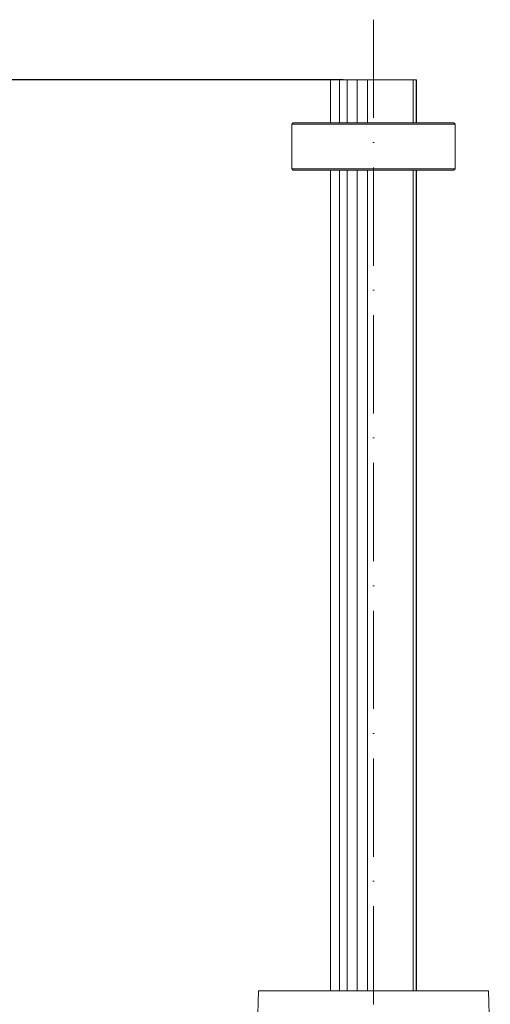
# Model space of a CAD drawing. Header units: millimetres. Extents: x -33 to 2421, y -2345 to -563.
# Tile 21 of 31: x 252 to 362, y -1034 to -804. Entities that reach past the tile are written whole.
import ezdxf

# ---------------------------------------------------------------- set-up
doc = ezdxf.new("R2010")
doc.units = ezdxf.units.MM
doc.header["$LTSCALE"] = 0.3175
doc.linetypes.add('ACAD_ISO10W100', pattern=[18, 12, -3, 0, -3])
for name, color, linetype, lineweight in [('1轮廓实线层', 7, 'Continuous', 18), ('7标注层', 4, 'Continuous', 13), ('中心线', 4, 'ACAD_ISO10W100', 20)]:
    doc.layers.add(name, color=color, linetype=linetype, lineweight=lineweight)
doc.styles.add('标准汉字', font='gbenor.shx', dxfattribs={"bigfont": 'gbcbig.shx'})
doc.dimstyles.new('M1：4.5', dxfattribs={"dimscale": 4.5, "dimtxt": 3.5, "dimasz": 2.5, "dimexe": 2, "dimexo": 0, "dimgap": 1.5, "dimtad": 1, "dimdec": 3, "dimdsep": 46, "dimtxsty": '标准汉字', "dimcen": 5, "dimdle": 5, "dimclrd": 1, "dimclre": 1, "dimclrt": 256, "dimadec": 3, "dimazin": 2, "dimtfac": 1, "dimtdec": 3, "dimtmove": 0, "dimatfit": 3, "dimfxl": 1, "dimtolj": 1, "dimarcsym": 0})

# ---------------------------------------------------------------- blocks, each defined once
blk = doc.blocks.new('*D5')
at = {"layer": '7标注层', "color": 1, "lineweight": -2, "transparency": 16777216}
for p, q in [((327.32, -818.5), (227.62, -818.5)), ((236.62, -1257.25), (236.62, -829.75)), ((327.32, -1268.5), (227.62, -1268.5))]:
    blk.add_line(p, q, dxfattribs=at)
at = {"layer": '7标注层', "color": 1, "lineweight": 20, "transparency": 16777216}
for points in [[(234.75, -829.75), (238.5, -829.75), (236.62, -818.5)], [(234.75, -1257.25), (238.5, -1257.25), (236.62, -1268.5)]]:
    blk.add_solid(points, dxfattribs=at)
at = {"layer": 'Defpoints', "color": 0, "lineweight": 20, "transparency": 16777216}
for p in [(236.62, -818.5), (327.32, -818.5), (327.32, -1268.5)]:
    blk.add_point(p, dxfattribs=at)
at = {"layer": '7标注层', "lineweight": 18, "transparency": 16777216, "insert": (222, -1043.5), "char_height": 15.75, "attachment_point": 5, "rotation": 90, "style": '标准汉字'}
blk.add_mtext('\\A1;450', dxfattribs=at)

msp = doc.modelspace()

# ---------------------------------------------------------------- linework, layer by layer
at = {"layer": '1轮廓实线层', "lineweight": 18}
for p, q in [((324.3362, -818.4973), (324.3362, -828.4973)), ((326.4363, -818.4973), (324.3362, -818.4973)), ((326.4363, -828.4973), (326.4363, -818.4973)), ((328.205, -818.4973), (326.4363, -818.4973)), ((328.205, -818.4973), (328.205, -828.4973)), ((330.5602, -818.4973), (328.205, -818.4973)), ((330.5602, -828.4973), (330.5602, -818.4973)), ((332.9764, -818.4973), (330.5602, -818.4973)), ((332.9764, -818.4973), (332.9764, -828.4973)), ((343.5959, -818.4973), (332.9764, -818.4973)), ((343.5959, -828.4973), (343.5959, -818.4973)), ((344.2433, -818.4973), (343.5959, -818.4973)), ((344.2433, -818.4973), (344.2433, -828.4973)), ((344.3362, -818.4973), (344.2433, -818.4973)), ((344.3362, -828.4973), (344.3362, -818.4973)), ((315.6362, -828.4973), (315.3362, -828.7973)), ((315.3362, -828.7973), (315.3362, -839.1973)), ((353.3362, -828.7973), (315.3362, -828.7973)), ((315.6362, -828.4973), (353.0362, -828.4973)), ((353.3362, -828.7973), (353.0362, -828.4973)), ((353.3362, -839.1973), (353.3362, -828.7973)), ((315.3362, -839.1973), (315.6362, -839.4973)), ((315.3362, -839.1973), (353.3362, -839.1973)), ((315.6362, -839.4973), (353.0362, -839.4973)), ((324.3362, -839.4973), (324.3362, -1030.4973)), ((326.4363, -1030.4973), (326.4363, -839.4973)), ((328.205, -839.4973), (328.205, -1030.4973)), ((330.5602, -1030.4973), (330.5602, -839.4973)), ((332.9764, -839.4973), (332.9764, -1030.4973)), ((343.5959, -1030.4973), (343.5959, -839.4973)), ((344.2433, -839.4973), (344.2433, -1030.4973)), ((344.3362, -1030.4973), (344.3362, -839.4973)), ((353.0362, -839.4973), (353.3362, -839.1973)), ((307.5862, -1030.4973), (306.6736, -1065.3502)), ((307.5862, -1030.4973), (361.0862, -1030.4973)), ((361.5256, -1047.2755), (361.0862, -1030.4973)), ((361.0862, -1030.4973), (361.5256, -1047.2755))]:
    msp.add_line(p, q, dxfattribs=at)
at = {"layer": '中心线', "lineweight": 18, "ltscale": 6}
msp.add_line((334.3362, -804.4957), (334.3362, -1514.3898), dxfattribs=at)

# ---------------------------------------------------------------- dimensions: what is measured, and where the dimension line sits
at = {"layer": '7标注层', "lineweight": 18}
dim = msp.add_linear_dim(base=(236.6214, -818.4973), p1=(327.3207, -1268.4973), p2=(327.3207, -818.4973), angle=90, dimstyle='M1：4.5', override={"dimsah": 1, "dimtzin": 8}, dxfattribs=at)
dim.commit()
dim.dimension.update_dxf_attribs({"geometry": '*D5', "text_midpoint": (221.9964, -1043.4973)})

doc.saveas('drawing.dxf')
